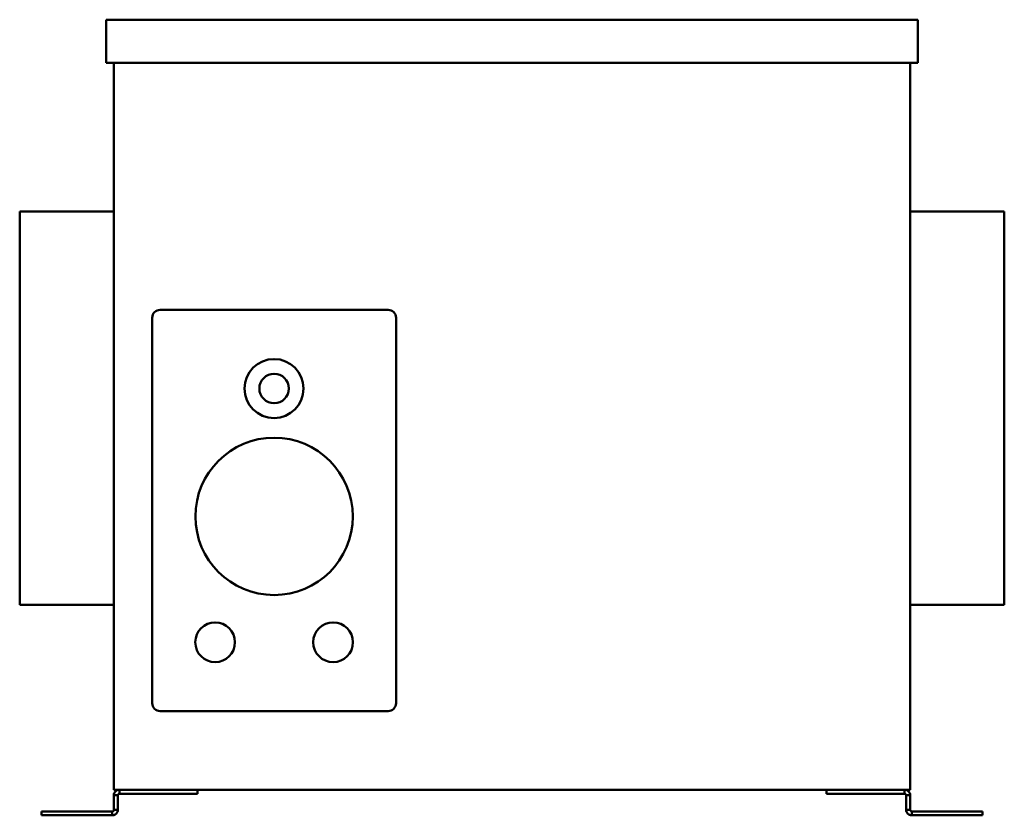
# Model space of a CAD drawing. Header units: millimetres. Extents: x 308 to 809, y 230 to 634.
import ezdxf

# ---------------------------------------------------------------- set-up
doc = ezdxf.new("R2010")
doc.units = ezdxf.units.MM
doc.header["$LTSCALE"] = 2
doc.layers.add('Widoczne (ISO)', color=7, linetype='Continuous', lineweight=50)

msp = doc.modelspace()

# ---------------------------------------------------------------- linework, layer by layer
at = {"layer": 'Widoczne (ISO)'}
for p, q in [((352.3, 612.03), (352.3, 634.03)), ((352.3, 634.03), (765.3, 634.03)), ((765.3, 612.03), (765.3, 634.03)), ((765.3, 612.03), (352.3, 612.03)), ((356.3, 612.03), (356.3, 242.53)), ((761.3, 612.03), (761.3, 242.53)), ((308.4, 536.53), (308.4, 336.53)), ((308.4, 536.53), (356.3, 536.53)), ((761.3, 536.53), (809.2, 536.53)), ((809.2, 336.53), (809.2, 536.53)), ((379.8, 486.53), (495.8, 486.53)), ((375.8, 286.53), (375.8, 482.53)), ((499.8, 482.53), (499.8, 286.53)), ((308.4, 336.53), (356.3, 336.53)), ((761.3, 336.53), (809.2, 336.53)), ((495.8, 282.53), (379.8, 282.53)), ((761.3, 242.53), (356.3, 242.53)), ((359.1, 242.53), (359.1, 241.41)), ((359.1, 241.41), (359.1, 240.53)), ((359.1, 240.53), (374.27, 240.53)), ((381.78, 240.53), (374.27, 240.53)), ((381.78, 240.53), (397.08, 240.53)), ((398.83, 240.53), (397.08, 240.53)), ((398.83, 242.53), (398.83, 240.53)), ((718.77, 242.53), (718.77, 240.53)), ((720.52, 240.53), (718.77, 240.53)), ((720.52, 240.53), (735.82, 240.53)), ((743.33, 240.53), (735.82, 240.53)), ((743.33, 240.53), (758.5, 240.53)), ((758.5, 241.41), (758.5, 242.53)), ((758.5, 240.53), (758.5, 241.41)), ((356.3, 239.73), (356.3, 232.37)), ((357.42, 239.73), (356.3, 239.73)), ((358.3, 239.73), (357.42, 239.73)), ((358.3, 232.37), (358.3, 239.73)), ((759.3, 239.73), (759.3, 232.37)), ((760.18, 239.73), (759.3, 239.73)), ((761.3, 239.73), (760.18, 239.73)), ((761.3, 232.37), (761.3, 239.73)), ((319.51, 231.57), (321.26, 231.57)), ((319.51, 229.57), (319.51, 231.57)), ((321.26, 231.57), (343.18, 231.57)), ((343.18, 231.57), (351.67, 231.57)), ((351.67, 231.57), (354.5, 231.57)), ((355.5, 231.57), (354.5, 231.57)), ((355.5, 230.69), (355.5, 231.57)), ((355.5, 229.57), (355.5, 230.69)), ((356.3, 232.37), (357.18, 232.37)), ((357.18, 232.37), (358.3, 232.37)), ((759.3, 232.37), (760.42, 232.37)), ((760.42, 232.37), (761.3, 232.37)), ((762.1, 231.57), (762.1, 230.69)), ((763.1, 231.57), (762.1, 231.57)), ((762.1, 230.69), (762.1, 229.57)), ((763.1, 231.57), (765.93, 231.57)), ((765.93, 231.57), (774.42, 231.57)), ((796.34, 231.57), (774.42, 231.57)), ((796.34, 231.57), (798.09, 231.57)), ((798.09, 229.57), (798.09, 231.57)), ((321.26, 229.57), (319.51, 229.57)), ((321.26, 229.57), (343.18, 229.57)), ((351.67, 229.57), (343.18, 229.57)), ((351.67, 229.57), (354.5, 229.57)), ((354.5, 229.57), (355.5, 229.57)), ((762.1, 229.57), (763.1, 229.57)), ((763.1, 229.57), (765.93, 229.57)), ((774.42, 229.57), (765.93, 229.57)), ((774.42, 229.57), (796.34, 229.57)), ((798.09, 229.57), (796.34, 229.57))]:
    msp.add_line(p, q, dxfattribs=at)
for centre, radius in [((437.8, 446.53), 15), ((437.8, 446.53), 7.5), ((437.8, 381.53), 40), ((407.8, 317.53), 10.1), ((467.8, 317.53), 10.1)]:
    msp.add_circle(centre, radius, dxfattribs=at)
for centre, start, end in [((379.8, 482.53), 90, 180), ((495.8, 482.53), 0, 90), ((379.8, 286.53), 180, 270), ((495.8, 286.53), 270, 0)]:
    msp.add_arc(centre, 4, start, end, dxfattribs=at)
for points, knots in [([(356.3, 239.73), (356.3, 240.1), (356.37, 240.46), (356.65, 241.14), (356.86, 241.45), (357.38, 241.97), (357.68, 242.17), (358.36, 242.46), (358.73, 242.53), (359.1, 242.53)], [0, 0, 0, 0, 0.1114459, 0.1114459, 0.2219303, 0.2219303, 0.3324441, 0.3324441, 0.4438708, 0.4438708, 0.4438708, 0.4438708]), ([(359.1, 240.53), (359.09, 240.53), (359.07, 240.53), (359.06, 240.53), (359.04, 240.53), (359.03, 240.53), (359.01, 240.53), (359, 240.52), (358.98, 240.52), (358.97, 240.52), (358.96, 240.52), (358.94, 240.51), (358.93, 240.51), (358.91, 240.51), (358.9, 240.5), (358.88, 240.5), (358.87, 240.5), (358.86, 240.49), (358.84, 240.49), (358.83, 240.48), (358.82, 240.48), (358.8, 240.47), (358.8, 240.47), (358.79, 240.47), (358.79, 240.47), (358.78, 240.46), (358.77, 240.46), (358.76, 240.46), (358.75, 240.45), (358.74, 240.44), (358.72, 240.44), (358.71, 240.43), (358.7, 240.42), (358.69, 240.41), (358.67, 240.41), (358.66, 240.4), (358.65, 240.39), (358.64, 240.38), (358.62, 240.37), (358.61, 240.37), (358.6, 240.36), (358.59, 240.35), (358.58, 240.34), (358.57, 240.33), (358.56, 240.32), (358.55, 240.31), (358.54, 240.3), (358.53, 240.3), (358.53, 240.29), (358.52, 240.29), (358.52, 240.28), (358.52, 240.28), (358.51, 240.27), (358.5, 240.26), (358.49, 240.25), (358.48, 240.24), (358.47, 240.22), (358.46, 240.21), (358.45, 240.2), (358.44, 240.19), (358.44, 240.18), (358.43, 240.17), (358.42, 240.15), (358.41, 240.14), (358.41, 240.13), (358.4, 240.12), (358.39, 240.1), (358.39, 240.09), (358.38, 240.08), (358.37, 240.06), (358.37, 240.05), (358.36, 240.04), (358.36, 240.03), (358.35, 240.02), (358.35, 240), (358.34, 239.98), (358.34, 239.97), (358.33, 239.96), (358.33, 239.94), (358.32, 239.93), (358.32, 239.91), (358.32, 239.9), (358.32, 239.89), (358.31, 239.87), (358.31, 239.86), (358.31, 239.84), (358.31, 239.83), (358.3, 239.82), (358.3, 239.8), (358.3, 239.79), (358.3, 239.77), (358.3, 239.76), (358.3, 239.74), (358.3, 239.73)], [0, 0, 0, 0, 0.0045101, 0.0045101, 0.0045101, 0.0090347, 0.0090347, 0.0090347, 0.0135712, 0.0135712, 0.0135712, 0.0181164, 0.0181164, 0.0181164, 0.0226675, 0.0226675, 0.0226675, 0.0272215, 0.0272215, 0.0272215, 0.0317752, 0.0317752, 0.0317752, 0.0329356, 0.0329356, 0.0329356, 0.0363326, 0.0363326, 0.0363326, 0.0409077, 0.0409077, 0.0409077, 0.0454982, 0.0454982, 0.0454982, 0.0501006, 0.0501006, 0.0501006, 0.0547115, 0.0547115, 0.0547115, 0.0593273, 0.0593273, 0.0593273, 0.0639446, 0.0639446, 0.0639446, 0.0669649, 0.0669649, 0.0669649, 0.0685613, 0.0685613, 0.0685613, 0.0731932, 0.0731932, 0.0731932, 0.0778428, 0.0778428, 0.0778428, 0.0825066, 0.0825066, 0.0825066, 0.0871814, 0.0871814, 0.0871814, 0.0918634, 0.0918634, 0.0918634, 0.0965493, 0.0965493, 0.0965493, 0.100365, 0.100365, 0.100365, 0.105938, 0.105938, 0.105938, 0.1106614, 0.1106614, 0.1106614, 0.115401, 0.115401, 0.115401, 0.1201519, 0.1201519, 0.1201519, 0.1249091, 0.1249091, 0.1249091, 0.1296672, 0.1296672, 0.1296672, 0.1344212, 0.1344212, 0.1344212, 0.1344212]), ([(758.5, 242.53), (758.87, 242.53), (759.24, 242.46), (759.92, 242.17), (760.22, 241.97), (760.74, 241.45), (760.95, 241.14), (761.23, 240.46), (761.3, 240.1), (761.3, 239.73)], [0, 0, 0, 0, 0.1113973, 0.1113973, 0.2218681, 0.2218681, 0.3323097, 0.3323097, 0.4436983, 0.4436983, 0.4436983, 0.4436983]), ([(759.3, 239.73), (759.3, 239.74), (759.3, 239.76), (759.3, 239.77), (759.3, 239.79), (759.3, 239.8), (759.3, 239.82), (759.29, 239.83), (759.29, 239.84), (759.29, 239.86), (759.29, 239.87), (759.28, 239.89), (759.28, 239.9), (759.28, 239.91), (759.28, 239.93), (759.27, 239.94), (759.27, 239.96), (759.26, 239.97), (759.26, 239.98), (759.25, 240), (759.25, 240.01), (759.24, 240.02), (759.24, 240.04), (759.23, 240.05), (759.23, 240.07), (759.22, 240.08), (759.21, 240.09), (759.21, 240.1), (759.2, 240.12), (759.19, 240.13), (759.19, 240.14), (759.18, 240.15), (759.17, 240.17), (759.16, 240.18), (759.16, 240.19), (759.15, 240.2), (759.14, 240.21), (759.13, 240.22), (759.12, 240.24), (759.11, 240.25), (759.1, 240.26), (759.09, 240.27), (759.08, 240.28), (759.07, 240.29), (759.06, 240.3), (759.05, 240.31), (759.04, 240.32), (759.04, 240.32), (759.03, 240.33), (759.03, 240.33), (759.02, 240.34), (759.02, 240.34), (759.01, 240.35), (759, 240.36), (758.99, 240.37), (758.98, 240.37), (758.96, 240.38), (758.95, 240.39), (758.94, 240.4), (758.93, 240.41), (758.91, 240.41), (758.9, 240.42), (758.89, 240.43), (758.88, 240.44), (758.86, 240.44), (758.85, 240.45), (758.84, 240.46), (758.82, 240.46), (758.81, 240.47), (758.8, 240.47), (758.79, 240.48), (758.79, 240.48), (758.78, 240.48), (758.77, 240.48), (758.77, 240.49), (758.76, 240.49), (758.74, 240.49), (758.73, 240.5), (758.72, 240.5), (758.7, 240.5), (758.69, 240.51), (758.67, 240.51), (758.66, 240.51), (758.64, 240.52), (758.63, 240.52), (758.62, 240.52), (758.6, 240.52), (758.59, 240.53), (758.57, 240.53), (758.56, 240.53), (758.54, 240.53), (758.53, 240.53), (758.51, 240.53), (758.5, 240.53)], [0, 0, 0, 0, 0.0047728, 0.0047728, 0.0047728, 0.0095512, 0.0095512, 0.0095512, 0.0143301, 0.0143301, 0.0143301, 0.0191047, 0.0191047, 0.0191047, 0.0238701, 0.0238701, 0.0238701, 0.0286216, 0.0286216, 0.0286216, 0.0333544, 0.0333544, 0.0333544, 0.0382298, 0.0382298, 0.0382298, 0.0427614, 0.0427614, 0.0427614, 0.0474593, 0.0474593, 0.0474593, 0.0521542, 0.0521542, 0.0521542, 0.0568425, 0.0568425, 0.0568425, 0.0615206, 0.0615206, 0.0615206, 0.0661851, 0.0661851, 0.0661851, 0.0708326, 0.0708326, 0.0708326, 0.0744107, 0.0744107, 0.0744107, 0.0754605, 0.0754605, 0.0754605, 0.080083, 0.080083, 0.080083, 0.0847043, 0.0847043, 0.0847043, 0.0893209, 0.0893209, 0.0893209, 0.0939292, 0.0939292, 0.0939292, 0.0985257, 0.0985257, 0.0985257, 0.1031072, 0.1031072, 0.1031072, 0.1049061, 0.1049061, 0.1049061, 0.1076745, 0.1076745, 0.1076745, 0.112241, 0.112241, 0.112241, 0.1168056, 0.1168056, 0.1168056, 0.1213652, 0.1213652, 0.1213652, 0.125917, 0.125917, 0.125917, 0.1304582, 0.1304582, 0.1304582, 0.1349859, 0.1349859, 0.1349859, 0.1349859]), ([(358.3, 232.37), (358.3, 231.99), (358.22, 231.62), (357.94, 230.94), (357.72, 230.63), (357.2, 230.11), (356.89, 229.91), (356.39, 229.71), (356.21, 229.66), (355.86, 229.59), (355.68, 229.57), (355.5, 229.57)], [0, 0, 0, 0, 0.1211213, 0.1211213, 0.2427051, 0.2427051, 0.3638749, 0.3638749, 0.4245444, 0.4245444, 0.4853945, 0.4853945, 0.4853945, 0.4853945]), ([(355.5, 231.57), (355.6, 231.57), (355.7, 231.59), (355.88, 231.66), (355.97, 231.71), (356.12, 231.86), (356.19, 231.94), (356.28, 232.15), (356.3, 232.26), (356.3, 232.37)], [-0.238205, -0.238205, -0.238205, -0.238205, -0.1772118, -0.1772118, -0.118791, -0.118791, -0.0580717, -0.0580717, 0, 0, 0, 0]), ([(762.1, 229.57), (761.74, 229.57), (761.38, 229.64), (760.71, 229.91), (760.4, 230.11), (759.88, 230.63), (759.67, 230.94), (759.38, 231.62), (759.3, 231.99), (759.3, 232.37)], [0, 0, 0, 0, 0.1219861, 0.1219861, 0.243369, 0.243369, 0.3653617, 0.3653617, 0.48689, 0.48689, 0.48689, 0.48689]), ([(761.3, 232.37), (761.3, 232.35), (761.3, 232.34), (761.3, 232.32), (761.3, 232.31), (761.3, 232.29), (761.31, 232.28), (761.31, 232.26), (761.31, 232.25), (761.31, 232.23), (761.31, 232.22), (761.32, 232.2), (761.32, 232.19), (761.32, 232.18), (761.33, 232.16), (761.33, 232.15), (761.34, 232.13), (761.34, 232.12), (761.34, 232.11), (761.34, 232.11), (761.34, 232.11), (761.35, 232.1), (761.35, 232.09), (761.36, 232.08), (761.36, 232.06), (761.37, 232.05), (761.37, 232.03), (761.38, 232.02), (761.39, 232.01), (761.39, 231.99), (761.4, 231.98), (761.41, 231.97), (761.41, 231.96), (761.42, 231.94), (761.43, 231.93), (761.44, 231.92), (761.45, 231.91), (761.46, 231.9), (761.46, 231.88), (761.47, 231.87), (761.48, 231.86), (761.49, 231.85), (761.5, 231.84), (761.51, 231.83), (761.52, 231.82), (761.53, 231.81), (761.54, 231.8), (761.55, 231.79), (761.56, 231.78), (761.57, 231.77), (761.58, 231.76), (761.6, 231.75), (761.61, 231.74), (761.62, 231.73), (761.63, 231.72), (761.63, 231.72), (761.63, 231.72), (761.64, 231.72), (761.65, 231.71), (761.66, 231.7), (761.66, 231.7), (761.68, 231.69), (761.69, 231.68), (761.7, 231.68), (761.71, 231.67), (761.73, 231.66), (761.74, 231.66), (761.75, 231.65), (761.76, 231.64), (761.78, 231.64), (761.79, 231.63), (761.8, 231.63), (761.82, 231.62), (761.83, 231.62), (761.84, 231.61), (761.86, 231.61), (761.87, 231.6), (761.88, 231.6), (761.9, 231.6), (761.91, 231.59), (761.92, 231.59), (761.94, 231.59), (761.95, 231.58), (761.96, 231.58), (761.98, 231.58), (761.99, 231.58), (762, 231.58), (762.02, 231.57), (762.03, 231.57), (762.05, 231.57), (762.06, 231.57), (762.07, 231.57), (762.09, 231.57), (762.1, 231.57)], [0, 0, 0, 0, 0.0078163, 0.0078163, 0.0078163, 0.0156656, 0.0156656, 0.0156656, 0.0235447, 0.0235447, 0.0235447, 0.0314507, 0.0314507, 0.0314507, 0.0393801, 0.0393801, 0.0393801, 0.0456978, 0.0456978, 0.0456978, 0.0473294, 0.0473294, 0.0473294, 0.0552907, 0.0552907, 0.0552907, 0.0632562, 0.0632562, 0.0632562, 0.0712194, 0.0712194, 0.0712194, 0.0791739, 0.0791739, 0.0791739, 0.0871132, 0.0871132, 0.0871132, 0.0950308, 0.0950308, 0.0950308, 0.1029204, 0.1029204, 0.1029204, 0.1107759, 0.1107759, 0.1107759, 0.1185913, 0.1185913, 0.1185913, 0.1263609, 0.1263609, 0.1263609, 0.1340793, 0.1340793, 0.1340793, 0.1356977, 0.1356977, 0.1356977, 0.1417721, 0.1417721, 0.1417721, 0.1495008, 0.1495008, 0.1495008, 0.1572621, 0.1572621, 0.1572621, 0.1650505, 0.1650505, 0.1650505, 0.1728601, 0.1728601, 0.1728601, 0.1811091, 0.1811091, 0.1811091, 0.1885372, 0.1885372, 0.1885372, 0.1964318, 0.1964318, 0.1964318, 0.2043573, 0.2043573, 0.2043573, 0.2123021, 0.2123021, 0.2123021, 0.2202542, 0.2202542, 0.2202542, 0.2282011, 0.2282011, 0.2282011, 0.2282011])]:
    msp.add_open_spline(points, degree=3, knots=knots, dxfattribs=at)

doc.saveas('drawing.dxf')
